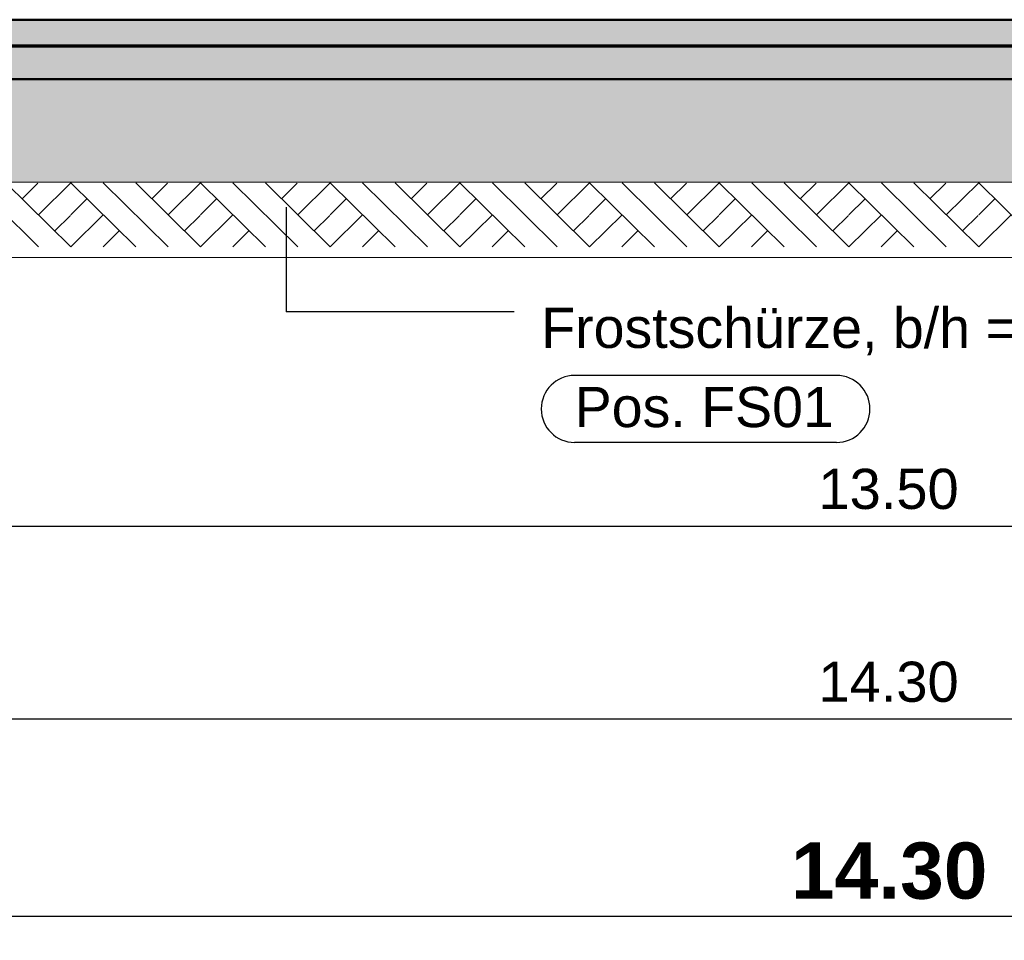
# Model space of a CAD drawing. Header units: metres. Extents: x 1314 to 1415, y -87 to -52.
# Tile 67 of 256: x 1322.64 to 1325.71, y -65.35 to -62.48. Entities that reach past the tile are written whole.
import ezdxf

# ---------------------------------------------------------------- set-up
doc = ezdxf.new("R2010")
doc.units = ezdxf.units.M
doc.header["$PDMODE"] = 65
doc.linetypes.add('AUSGEZOGEN', pattern=[0])
for name, color, linetype, lineweight in [('XR$2$Design', 4, 'AUSGEZOGEN', 13), ('XR$2$Sanitär', 4, 'AUSGEZOGEN', 13), ('XR$2$Wand', 1, 'AUSGEZOGEN', 50), ('XR$3$Maßlinie 1_50', 7, 'AUSGEZOGEN', 25), ('XR$4$Design', 4, 'AUSGEZOGEN', 13), ('XR$4$Muster', 4, 'AUSGEZOGEN', 13), ('XR$4$Wand', 1, 'AUSGEZOGEN', 50)]:
    doc.layers.add(name, color=color, linetype=linetype, lineweight=lineweight)
doc.styles.add('ARIAL', font='arial.ttf')
doc.dimstyles.new('DIMSTYLE_14', dxfattribs={"dimtxt": 0.175, "dimasz": 0.15, "dimexe": 0, "dimexo": 0, "dimgap": 0.0875, "dimtad": 2, "dimrnd": 0.005, "dimzin": 4, "dimdsep": 46, "dimtxsty": 'ARIAL', "dimblk1": 'ALL_ML_KREIS', "dimblk2": 'ALL_ML_KREIS', "dimsah": 1, "dimcen": 0, "dimclrd": 3, "dimclre": 3, "dimclrt": 3, "dimadec": 0, "dimazin": 0, "dimtfac": 1, "dimtdec": 0, "dimtix": 1, "dimtmove": 2, "dimatfit": 3, "dimfxl": 0, "dimtzin": 0, "dimlwd": 0, "dimlwe": 25, "dimarcsym": 0})
doc.dimstyles.new('DIMSTYLE_5', dxfattribs={"dimtxt": 0.125, "dimasz": 0.15, "dimexe": 0, "dimexo": 0, "dimgap": 0.0625, "dimtad": 2, "dimrnd": 0.005, "dimzin": 4, "dimdsep": 46, "dimtxsty": 'ARIAL', "dimblk1": 'ALL_ML_KREIS', "dimblk2": 'ALL_ML_KREIS', "dimsah": 1, "dimcen": 0, "dimclrd": 3, "dimclre": 3, "dimclrt": 3, "dimadec": 0, "dimazin": 0, "dimtfac": 1, "dimtdec": 0, "dimtix": 1, "dimtmove": 2, "dimatfit": 3, "dimfxl": 0, "dimtzin": 0, "dimlwd": 0, "dimlwe": 25, "dimarcsym": 0})
doc.dimstyles.new('DIMSTYLE_9', dxfattribs={"dimtxt": 0.125, "dimasz": 0.15, "dimexe": 0, "dimexo": 0, "dimgap": 0.0625, "dimtad": 2, "dimrnd": 0.005, "dimzin": 4, "dimdsep": 46, "dimtxsty": 'ARIAL', "dimblk1": 'ALL_ML_KREIS', "dimblk2": 'ALL_ML_KREIS', "dimsah": 1, "dimcen": 0, "dimclrd": 3, "dimclre": 3, "dimclrt": 3, "dimadec": 0, "dimazin": 0, "dimtfac": 1, "dimtdec": 0, "dimtix": 1, "dimtmove": 2, "dimatfit": 3, "dimfxl": 0, "dimtzin": 0, "dimlwd": 0, "dimlwe": 25, "dimarcsym": 0})

# ---------------------------------------------------------------- blocks, each defined once
blk = doc.blocks.new('MUSTERELEMENT_44')
at = {"layer": 'XR$2$Design', "color": 4, "linetype": 'AUSGEZOGEN', "lineweight": 13, "transparency": 33554687}
for p, q in [((1322.5933, -62.5648), (1322.6732, -62.5648)), ((1322.5933, -62.5698), (1322.6732, -62.5698)), ((1322.6732, -62.5648), (1322.753, -62.5648)), ((1322.6732, -62.5648), (1322.6732, -62.5698)), ((1322.6732, -62.5648), (1322.6732, -62.5698)), ((1322.6732, -62.5658), (1322.7131, -62.5658)), ((1322.6732, -62.5668), (1322.7131, -62.5668)), ((1322.6732, -62.5678), (1322.7131, -62.5678)), ((1322.6732, -62.5688), (1322.7131, -62.5688)), ((1322.6732, -62.5698), (1322.753, -62.5698)), ((1322.7131, -62.5648), (1322.7131, -62.5698)), ((1322.753, -62.5648), (1322.8328, -62.5648)), ((1322.753, -62.5648), (1322.753, -62.5698)), ((1322.753, -62.5648), (1322.753, -62.5698)), ((1322.753, -62.5658), (1322.7929, -62.5658)), ((1322.753, -62.5668), (1322.7929, -62.5668)), ((1322.753, -62.5678), (1322.7929, -62.5678)), ((1322.753, -62.5688), (1322.7929, -62.5688)), ((1322.753, -62.5698), (1322.8328, -62.5698)), ((1322.7929, -62.5648), (1322.7929, -62.5698)), ((1322.8328, -62.5648), (1322.9126, -62.5648)), ((1322.8328, -62.5648), (1322.8328, -62.5698)), ((1322.8328, -62.5648), (1322.8328, -62.5698)), ((1322.8328, -62.5658), (1322.8727, -62.5658)), ((1322.8328, -62.5668), (1322.8727, -62.5668)), ((1322.8328, -62.5678), (1322.8727, -62.5678)), ((1322.8328, -62.5688), (1322.8727, -62.5688)), ((1322.8328, -62.5698), (1322.9126, -62.5698)), ((1322.8727, -62.5648), (1322.8727, -62.5698)), ((1322.9126, -62.5648), (1322.9925, -62.5648)), ((1322.9126, -62.5648), (1322.9126, -62.5698)), ((1322.9126, -62.5648), (1322.9126, -62.5698)), ((1322.9126, -62.5658), (1322.9525, -62.5658)), ((1322.9126, -62.5668), (1322.9525, -62.5668)), ((1322.9126, -62.5678), (1322.9525, -62.5678)), ((1322.9126, -62.5688), (1322.9525, -62.5688)), ((1322.9126, -62.5698), (1322.9925, -62.5698)), ((1322.9525, -62.5648), (1322.9525, -62.5698)), ((1322.9925, -62.5648), (1323.0723, -62.5648)), ((1322.9925, -62.5648), (1322.9925, -62.5698)), ((1322.9925, -62.5648), (1322.9925, -62.5698)), ((1322.9925, -62.5658), (1323.0324, -62.5658)), ((1322.9925, -62.5668), (1323.0324, -62.5668)), ((1322.9925, -62.5678), (1323.0324, -62.5678)), ((1322.9925, -62.5688), (1323.0324, -62.5688)), ((1322.9925, -62.5698), (1323.0723, -62.5698)), ((1323.0324, -62.5648), (1323.0324, -62.5698)), ((1323.0723, -62.5648), (1323.1521, -62.5648)), ((1323.0723, -62.5648), (1323.0723, -62.5698)), ((1323.0723, -62.5648), (1323.0723, -62.5698)), ((1323.0723, -62.5658), (1323.1122, -62.5658)), ((1323.0723, -62.5668), (1323.1122, -62.5668)), ((1323.0723, -62.5678), (1323.1122, -62.5678)), ((1323.0723, -62.5688), (1323.1122, -62.5688)), ((1323.0723, -62.5698), (1323.1521, -62.5698)), ((1323.1122, -62.5648), (1323.1122, -62.5698)), ((1323.1521, -62.5648), (1323.2319, -62.5648)), ((1323.1521, -62.5648), (1323.1521, -62.5698)), ((1323.1521, -62.5648), (1323.1521, -62.5698)), ((1323.1521, -62.5658), (1323.192, -62.5658)), ((1323.1521, -62.5668), (1323.192, -62.5668)), ((1323.1521, -62.5678), (1323.192, -62.5678)), ((1323.1521, -62.5688), (1323.192, -62.5688)), ((1323.1521, -62.5698), (1323.2319, -62.5698)), ((1323.192, -62.5648), (1323.192, -62.5698)), ((1323.2319, -62.5648), (1323.3118, -62.5648)), ((1323.2319, -62.5648), (1323.2319, -62.5698)), ((1323.2319, -62.5648), (1323.2319, -62.5698)), ((1323.2319, -62.5658), (1323.2718, -62.5658)), ((1323.2319, -62.5668), (1323.2718, -62.5668)), ((1323.2319, -62.5678), (1323.2718, -62.5678)), ((1323.2319, -62.5688), (1323.2718, -62.5688)), ((1323.2319, -62.5698), (1323.3118, -62.5698)), ((1323.2718, -62.5648), (1323.2718, -62.5698)), ((1323.3118, -62.5648), (1323.3916, -62.5648)), ((1323.3118, -62.5648), (1323.3118, -62.5698)), ((1323.3118, -62.5648), (1323.3118, -62.5698)), ((1323.3118, -62.5658), (1323.3517, -62.5658)), ((1323.3118, -62.5668), (1323.3517, -62.5668)), ((1323.3118, -62.5678), (1323.3517, -62.5678)), ((1323.3118, -62.5688), (1323.3517, -62.5688)), ((1323.3118, -62.5698), (1323.3916, -62.5698)), ((1323.3517, -62.5648), (1323.3517, -62.5698)), ((1323.3916, -62.5648), (1323.4714, -62.5648)), ((1323.3916, -62.5648), (1323.3916, -62.5698)), ((1323.3916, -62.5648), (1323.3916, -62.5698)), ((1323.3916, -62.5658), (1323.4315, -62.5658)), ((1323.3916, -62.5668), (1323.4315, -62.5668)), ((1323.3916, -62.5678), (1323.4315, -62.5678)), ((1323.3916, -62.5688), (1323.4315, -62.5688)), ((1323.3916, -62.5698), (1323.4714, -62.5698)), ((1323.4315, -62.5648), (1323.4315, -62.5698)), ((1323.4714, -62.5648), (1323.5512, -62.5648)), ((1323.4714, -62.5648), (1323.4714, -62.5698)), ((1323.4714, -62.5648), (1323.4714, -62.5698)), ((1323.4714, -62.5658), (1323.5113, -62.5658)), ((1323.4714, -62.5668), (1323.5113, -62.5668)), ((1323.4714, -62.5678), (1323.5113, -62.5678)), ((1323.4714, -62.5688), (1323.5113, -62.5688)), ((1323.4714, -62.5698), (1323.5512, -62.5698)), ((1323.5113, -62.5648), (1323.5113, -62.5698)), ((1323.5512, -62.5648), (1323.6311, -62.5648)), ((1323.5512, -62.5648), (1323.5512, -62.5698)), ((1323.5512, -62.5648), (1323.5512, -62.5698)), ((1323.5512, -62.5658), (1323.5912, -62.5658)), ((1323.5512, -62.5668), (1323.5912, -62.5668)), ((1323.5512, -62.5678), (1323.5912, -62.5678)), ((1323.5512, -62.5688), (1323.5912, -62.5688)), ((1323.5512, -62.5698), (1323.6311, -62.5698)), ((1323.5912, -62.5648), (1323.5912, -62.5698)), ((1323.6311, -62.5648), (1323.7109, -62.5648)), ((1323.6311, -62.5648), (1323.6311, -62.5698)), ((1323.6311, -62.5648), (1323.6311, -62.5698)), ((1323.6311, -62.5658), (1323.671, -62.5658)), ((1323.6311, -62.5668), (1323.671, -62.5668)), ((1323.6311, -62.5678), (1323.671, -62.5678)), ((1323.6311, -62.5688), (1323.671, -62.5688)), ((1323.6311, -62.5698), (1323.7109, -62.5698)), ((1323.671, -62.5648), (1323.671, -62.5698)), ((1323.7109, -62.5648), (1323.7907, -62.5648)), ((1323.7109, -62.5648), (1323.7109, -62.5698)), ((1323.7109, -62.5648), (1323.7109, -62.5698)), ((1323.7109, -62.5658), (1323.7508, -62.5658)), ((1323.7109, -62.5668), (1323.7508, -62.5668)), ((1323.7109, -62.5678), (1323.7508, -62.5678)), ((1323.7109, -62.5688), (1323.7508, -62.5688)), ((1323.7109, -62.5698), (1323.7907, -62.5698)), ((1323.7508, -62.5648), (1323.7508, -62.5698)), ((1323.7907, -62.5648), (1323.8705, -62.5648)), ((1323.7907, -62.5648), (1323.7907, -62.5698)), ((1323.7907, -62.5648), (1323.7907, -62.5698)), ((1323.7907, -62.5658), (1323.8306, -62.5658)), ((1323.7907, -62.5668), (1323.8306, -62.5668)), ((1323.7907, -62.5678), (1323.8306, -62.5678)), ((1323.7907, -62.5688), (1323.8306, -62.5688)), ((1323.7907, -62.5698), (1323.8705, -62.5698)), ((1323.8306, -62.5648), (1323.8306, -62.5698)), ((1323.8705, -62.5648), (1323.9504, -62.5648)), ((1323.8705, -62.5648), (1323.8705, -62.5698)), ((1323.8705, -62.5648), (1323.8705, -62.5698)), ((1323.8705, -62.5658), (1323.9105, -62.5658)), ((1323.8705, -62.5668), (1323.9105, -62.5668)), ((1323.8705, -62.5678), (1323.9105, -62.5678)), ((1323.8705, -62.5688), (1323.9105, -62.5688)), ((1323.8705, -62.5698), (1323.9504, -62.5698)), ((1323.9105, -62.5648), (1323.9105, -62.5698)), ((1323.9504, -62.5648), (1324.0302, -62.5648)), ((1323.9504, -62.5648), (1323.9504, -62.5698)), ((1323.9504, -62.5648), (1323.9504, -62.5698)), ((1323.9504, -62.5658), (1323.9903, -62.5658)), ((1323.9504, -62.5668), (1323.9903, -62.5668)), ((1323.9504, -62.5678), (1323.9903, -62.5678)), ((1323.9504, -62.5688), (1323.9903, -62.5688)), ((1323.9504, -62.5698), (1324.0302, -62.5698)), ((1323.9903, -62.5648), (1323.9903, -62.5698)), ((1324.0302, -62.5648), (1324.11, -62.5648)), ((1324.0302, -62.5648), (1324.0302, -62.5698)), ((1324.0302, -62.5648), (1324.0302, -62.5698)), ((1324.0302, -62.5658), (1324.0701, -62.5658)), ((1324.0302, -62.5668), (1324.0701, -62.5668)), ((1324.0302, -62.5678), (1324.0701, -62.5678)), ((1324.0302, -62.5688), (1324.0701, -62.5688)), ((1324.0302, -62.5698), (1324.11, -62.5698)), ((1324.0701, -62.5648), (1324.0701, -62.5698)), ((1324.11, -62.5648), (1324.1898, -62.5648)), ((1324.11, -62.5648), (1324.11, -62.5698)), ((1324.11, -62.5648), (1324.11, -62.5698)), ((1324.11, -62.5658), (1324.1499, -62.5658)), ((1324.11, -62.5668), (1324.1499, -62.5668)), ((1324.11, -62.5678), (1324.1499, -62.5678)), ((1324.11, -62.5688), (1324.1499, -62.5688)), ((1324.11, -62.5698), (1324.1898, -62.5698)), ((1324.1499, -62.5648), (1324.1499, -62.5698)), ((1324.1898, -62.5648), (1324.2697, -62.5648)), ((1324.1898, -62.5648), (1324.1898, -62.5698)), ((1324.1898, -62.5648), (1324.1898, -62.5698)), ((1324.1898, -62.5658), (1324.2298, -62.5658)), ((1324.1898, -62.5668), (1324.2298, -62.5668)), ((1324.1898, -62.5678), (1324.2298, -62.5678)), ((1324.1898, -62.5688), (1324.2298, -62.5688)), ((1324.1898, -62.5698), (1324.2697, -62.5698)), ((1324.2298, -62.5648), (1324.2298, -62.5698)), ((1324.2697, -62.5648), (1324.3495, -62.5648)), ((1324.2697, -62.5648), (1324.2697, -62.5698)), ((1324.2697, -62.5648), (1324.2697, -62.5698)), ((1324.2697, -62.5658), (1324.3096, -62.5658)), ((1324.2697, -62.5668), (1324.3096, -62.5668)), ((1324.2697, -62.5678), (1324.3096, -62.5678)), ((1324.2697, -62.5688), (1324.3096, -62.5688)), ((1324.2697, -62.5698), (1324.3495, -62.5698)), ((1324.3096, -62.5648), (1324.3096, -62.5698)), ((1324.3495, -62.5648), (1324.4293, -62.5648)), ((1324.3495, -62.5648), (1324.3495, -62.5698)), ((1324.3495, -62.5648), (1324.3495, -62.5698)), ((1324.3495, -62.5658), (1324.3894, -62.5658)), ((1324.3495, -62.5668), (1324.3894, -62.5668)), ((1324.3495, -62.5678), (1324.3894, -62.5678)), ((1324.3495, -62.5688), (1324.3894, -62.5688)), ((1324.3495, -62.5698), (1324.4293, -62.5698)), ((1324.3894, -62.5648), (1324.3894, -62.5698)), ((1324.4293, -62.5648), (1324.5091, -62.5648)), ((1324.4293, -62.5648), (1324.4293, -62.5698)), ((1324.4293, -62.5648), (1324.4293, -62.5698)), ((1324.4293, -62.5658), (1324.4692, -62.5658)), ((1324.4293, -62.5668), (1324.4692, -62.5668)), ((1324.4293, -62.5678), (1324.4692, -62.5678)), ((1324.4293, -62.5688), (1324.4692, -62.5688)), ((1324.4293, -62.5698), (1324.5091, -62.5698)), ((1324.4692, -62.5648), (1324.4692, -62.5698)), ((1324.5091, -62.5648), (1324.589, -62.5648)), ((1324.5091, -62.5648), (1324.5091, -62.5698)), ((1324.5091, -62.5648), (1324.5091, -62.5698)), ((1324.5091, -62.5658), (1324.5491, -62.5658)), ((1324.5091, -62.5668), (1324.5491, -62.5668)), ((1324.5091, -62.5678), (1324.5491, -62.5678)), ((1324.5091, -62.5688), (1324.5491, -62.5688)), ((1324.5091, -62.5698), (1324.589, -62.5698)), ((1324.5491, -62.5648), (1324.5491, -62.5698)), ((1324.589, -62.5648), (1324.6688, -62.5648)), ((1324.589, -62.5648), (1324.589, -62.5698)), ((1324.589, -62.5648), (1324.589, -62.5698)), ((1324.589, -62.5658), (1324.6289, -62.5658)), ((1324.589, -62.5668), (1324.6289, -62.5668)), ((1324.589, -62.5678), (1324.6289, -62.5678)), ((1324.589, -62.5688), (1324.6289, -62.5688)), ((1324.589, -62.5698), (1324.6688, -62.5698)), ((1324.6289, -62.5648), (1324.6289, -62.5698)), ((1324.6688, -62.5648), (1324.7486, -62.5648)), ((1324.6688, -62.5648), (1324.6688, -62.5698)), ((1324.6688, -62.5648), (1324.6688, -62.5698)), ((1324.6688, -62.5658), (1324.7087, -62.5658)), ((1324.6688, -62.5668), (1324.7087, -62.5668)), ((1324.6688, -62.5678), (1324.7087, -62.5678)), ((1324.6688, -62.5688), (1324.7087, -62.5688)), ((1324.6688, -62.5698), (1324.7486, -62.5698)), ((1324.7087, -62.5648), (1324.7087, -62.5698)), ((1324.7486, -62.5648), (1324.8284, -62.5648)), ((1324.7486, -62.5648), (1324.7486, -62.5698)), ((1324.7486, -62.5648), (1324.7486, -62.5698)), ((1324.7486, -62.5658), (1324.7885, -62.5658)), ((1324.7486, -62.5668), (1324.7885, -62.5668)), ((1324.7486, -62.5678), (1324.7885, -62.5678)), ((1324.7486, -62.5688), (1324.7885, -62.5688)), ((1324.7486, -62.5698), (1324.8284, -62.5698)), ((1324.7885, -62.5648), (1324.7885, -62.5698)), ((1324.8284, -62.5648), (1324.9083, -62.5648)), ((1324.8284, -62.5648), (1324.8284, -62.5698)), ((1324.8284, -62.5648), (1324.8284, -62.5698)), ((1324.8284, -62.5658), (1324.8684, -62.5658)), ((1324.8284, -62.5668), (1324.8684, -62.5668)), ((1324.8284, -62.5678), (1324.8684, -62.5678)), ((1324.8284, -62.5688), (1324.8684, -62.5688)), ((1324.8284, -62.5698), (1324.9083, -62.5698)), ((1324.8684, -62.5648), (1324.8684, -62.5698)), ((1324.9083, -62.5648), (1324.9881, -62.5648)), ((1324.9083, -62.5648), (1324.9083, -62.5698)), ((1324.9083, -62.5648), (1324.9083, -62.5698)), ((1324.9083, -62.5658), (1324.9482, -62.5658)), ((1324.9083, -62.5668), (1324.9482, -62.5668)), ((1324.9083, -62.5678), (1324.9482, -62.5678)), ((1324.9083, -62.5688), (1324.9482, -62.5688)), ((1324.9083, -62.5698), (1324.9881, -62.5698)), ((1324.9482, -62.5648), (1324.9482, -62.5698)), ((1324.9881, -62.5648), (1325.0679, -62.5648)), ((1324.9881, -62.5648), (1324.9881, -62.5698)), ((1324.9881, -62.5648), (1324.9881, -62.5698)), ((1324.9881, -62.5658), (1325.028, -62.5658)), ((1324.9881, -62.5668), (1325.028, -62.5668)), ((1324.9881, -62.5678), (1325.028, -62.5678)), ((1324.9881, -62.5688), (1325.028, -62.5688)), ((1324.9881, -62.5698), (1325.0679, -62.5698)), ((1325.028, -62.5648), (1325.028, -62.5698)), ((1325.0679, -62.5648), (1325.1477, -62.5648)), ((1325.0679, -62.5648), (1325.0679, -62.5698)), ((1325.0679, -62.5648), (1325.0679, -62.5698)), ((1325.0679, -62.5658), (1325.1078, -62.5658)), ((1325.0679, -62.5668), (1325.1078, -62.5668)), ((1325.0679, -62.5678), (1325.1078, -62.5678)), ((1325.0679, -62.5688), (1325.1078, -62.5688)), ((1325.0679, -62.5698), (1325.1477, -62.5698)), ((1325.1078, -62.5648), (1325.1078, -62.5698)), ((1325.1477, -62.5648), (1325.2276, -62.5648)), ((1325.1477, -62.5648), (1325.1477, -62.5698)), ((1325.1477, -62.5648), (1325.1477, -62.5698)), ((1325.1477, -62.5658), (1325.1877, -62.5658)), ((1325.1477, -62.5668), (1325.1877, -62.5668)), ((1325.1477, -62.5678), (1325.1877, -62.5678)), ((1325.1477, -62.5688), (1325.1877, -62.5688)), ((1325.1477, -62.5698), (1325.2276, -62.5698)), ((1325.1877, -62.5648), (1325.1877, -62.5698)), ((1325.2276, -62.5648), (1325.3074, -62.5648)), ((1325.2276, -62.5648), (1325.2276, -62.5698)), ((1325.2276, -62.5648), (1325.2276, -62.5698)), ((1325.2276, -62.5658), (1325.2675, -62.5658)), ((1325.2276, -62.5668), (1325.2675, -62.5668)), ((1325.2276, -62.5678), (1325.2675, -62.5678)), ((1325.2276, -62.5688), (1325.2675, -62.5688)), ((1325.2276, -62.5698), (1325.3074, -62.5698)), ((1325.2675, -62.5648), (1325.2675, -62.5698)), ((1325.3074, -62.5648), (1325.3872, -62.5648)), ((1325.3074, -62.5648), (1325.3074, -62.5698)), ((1325.3074, -62.5648), (1325.3074, -62.5698)), ((1325.3074, -62.5658), (1325.3473, -62.5658)), ((1325.3074, -62.5668), (1325.3473, -62.5668)), ((1325.3074, -62.5678), (1325.3473, -62.5678)), ((1325.3074, -62.5688), (1325.3473, -62.5688)), ((1325.3074, -62.5698), (1325.3872, -62.5698)), ((1325.3473, -62.5648), (1325.3473, -62.5698)), ((1325.3872, -62.5648), (1325.4671, -62.5648)), ((1325.3872, -62.5648), (1325.3872, -62.5698)), ((1325.3872, -62.5648), (1325.3872, -62.5698)), ((1325.3872, -62.5658), (1325.4271, -62.5658)), ((1325.3872, -62.5668), (1325.4271, -62.5668)), ((1325.3872, -62.5678), (1325.4271, -62.5678)), ((1325.3872, -62.5688), (1325.4271, -62.5688)), ((1325.3872, -62.5698), (1325.4671, -62.5698)), ((1325.4271, -62.5648), (1325.4271, -62.5698)), ((1325.4671, -62.5648), (1325.5469, -62.5648)), ((1325.4671, -62.5648), (1325.4671, -62.5698)), ((1325.4671, -62.5648), (1325.4671, -62.5698)), ((1325.4671, -62.5658), (1325.507, -62.5658)), ((1325.4671, -62.5668), (1325.507, -62.5668)), ((1325.4671, -62.5678), (1325.507, -62.5678)), ((1325.4671, -62.5688), (1325.507, -62.5688)), ((1325.4671, -62.5698), (1325.5469, -62.5698)), ((1325.507, -62.5648), (1325.507, -62.5698)), ((1325.5469, -62.5648), (1325.6267, -62.5648)), ((1325.5469, -62.5648), (1325.5469, -62.5698)), ((1325.5469, -62.5648), (1325.5469, -62.5698)), ((1325.5469, -62.5658), (1325.5868, -62.5658)), ((1325.5469, -62.5668), (1325.5868, -62.5668)), ((1325.5469, -62.5678), (1325.5868, -62.5678)), ((1325.5469, -62.5688), (1325.5868, -62.5688)), ((1325.5469, -62.5698), (1325.6267, -62.5698)), ((1325.5868, -62.5648), (1325.5868, -62.5698)), ((1325.6267, -62.5648), (1325.7065, -62.5648)), ((1325.6267, -62.5648), (1325.6267, -62.5698)), ((1325.6267, -62.5648), (1325.6267, -62.5698)), ((1325.6267, -62.5658), (1325.6666, -62.5658)), ((1325.6267, -62.5668), (1325.6666, -62.5668)), ((1325.6267, -62.5678), (1325.6666, -62.5678)), ((1325.6267, -62.5688), (1325.6666, -62.5688)), ((1325.6267, -62.5698), (1325.7065, -62.5698)), ((1325.6666, -62.5648), (1325.6666, -62.5698))]:
    blk.add_line(p, q, dxfattribs=at)
blk = doc.blocks.new('ALL_ML_KREIS')
at = {"color": 0, "linetype": 'ByBlock', "lineweight": -2}
for p, q in [((0, -0.5), (0, 0.5)), ((-1, 0), (0.5, 0))]:
    blk.add_line(p, q, dxfattribs=at)
blk.add_circle((0, 0), 0.15, dxfattribs=at)
blk = doc.blocks.new('*D82')
at = {"layer": 'DEFPOINTS', "color": 3, "linetype": 'AUSGEZOGEN', "lineweight": 25, "transparency": 33554687}
for p in [(1318.1917, -55.1748), (1332.4917, -56.3136), (1318.1917, -64.661)]:
    blk.add_point(p, dxfattribs=at)
at = {"layer": 'XR$3$Maßlinie 1_50', "color": 3, "linetype": 'AUSGEZOGEN', "lineweight": -2, "transparency": 33554687}
for p, q in [((1318.1917, -64.361), (1318.1917, -64.661)), ((1332.4917, -64.361), (1332.4917, -64.661)), ((1318.1917, -64.661), (1332.4917, -64.661))]:
    blk.add_line(p, q, dxfattribs=at)
at = {"layer": 'XR$3$Maßlinie 1_50', "color": 3, "linetype": 'AUSGEZOGEN', "lineweight": 25, "transparency": 33554687, "xscale": 0.15, "yscale": 0.15, "zscale": 0.15, "rotation": 180}
blk.add_blockref('ALL_ML_KREIS', (1318.1917, -64.661), dxfattribs=at)
at = {"layer": 'XR$3$Maßlinie 1_50', "color": 3, "linetype": 'AUSGEZOGEN', "lineweight": 25, "transparency": 33554687, "xscale": 0.15, "yscale": 0.15, "zscale": 0.15}
blk.add_blockref('ALL_ML_KREIS', (1332.4917, -64.661), dxfattribs=at)
at = {"layer": 'XR$3$Maßlinie 1_50', "color": 3, "linetype": 'AUSGEZOGEN', "lineweight": 25, "transparency": 33554687, "insert": (1325.3461, -64.5463), "char_height": 0.125, "width": 0.625, "attachment_point": 5, "style": 'ARIAL'}
blk.add_mtext('\\A1;{\\A1;{14.30\\H0.082500;\\S^ ;}}', dxfattribs=at)
blk = doc.blocks.new('*D106')
at = {"layer": 'DEFPOINTS', "color": 3, "linetype": 'AUSGEZOGEN', "lineweight": 25, "transparency": 33554687}
for p in [(1332.4917, -58.2362), (1318.1917, -58.4758), (1318.1917, -65.2751)]:
    blk.add_point(p, dxfattribs=at)
at = {"layer": 'XR$3$Maßlinie 1_50', "color": 3, "linetype": 'AUSGEZOGEN', "lineweight": -2, "transparency": 33554687}
for p, q in [((1318.1917, -64.9751), (1318.1917, -65.2751)), ((1332.4917, -64.9751), (1332.4917, -65.2751)), ((1318.1917, -65.2751), (1332.4917, -65.2751))]:
    blk.add_line(p, q, dxfattribs=at)
at = {"layer": 'XR$3$Maßlinie 1_50', "color": 3, "linetype": 'AUSGEZOGEN', "lineweight": 25, "transparency": 33554687, "xscale": 0.15, "yscale": 0.15, "zscale": 0.15, "rotation": 180}
blk.add_blockref('ALL_ML_KREIS', (1318.1917, -65.2751), dxfattribs=at)
at = {"layer": 'XR$3$Maßlinie 1_50', "color": 3, "linetype": 'AUSGEZOGEN', "lineweight": 25, "transparency": 33554687, "xscale": 0.15, "yscale": 0.15, "zscale": 0.15}
blk.add_blockref('ALL_ML_KREIS', (1332.4917, -65.2751), dxfattribs=at)
at = {"layer": 'XR$3$Maßlinie 1_50', "color": 3, "linetype": 'AUSGEZOGEN', "lineweight": 25, "transparency": 33554687, "insert": (1325.3481, -65.1346), "char_height": 0.175, "width": 0.875, "attachment_point": 5, "style": 'ARIAL'}
blk.add_mtext('\\A1;{\\fArial|i0|b1;\\A1;{14.30\\H0.115500;\\S^ ;}}', dxfattribs=at)
blk = doc.blocks.new('*D124')
at = {"layer": 'DEFPOINTS', "color": 3, "linetype": 'AUSGEZOGEN', "lineweight": 25, "transparency": 33554687}
for p in [(1318.5917, -58.0594), (1332.0917, -59.0358), (1318.5917, -64.0607)]:
    blk.add_point(p, dxfattribs=at)
at = {"layer": 'XR$3$Maßlinie 1_50', "color": 3, "linetype": 'AUSGEZOGEN', "lineweight": -2, "transparency": 33554687}
for p, q in [((1318.5917, -63.7557), (1318.5917, -64.0607)), ((1332.0917, -63.7557), (1332.0917, -64.0607)), ((1318.5917, -64.0607), (1332.0917, -64.0607))]:
    blk.add_line(p, q, dxfattribs=at)
at = {"layer": 'XR$3$Maßlinie 1_50', "color": 3, "linetype": 'AUSGEZOGEN', "lineweight": 25, "transparency": 33554687, "xscale": 0.15, "yscale": 0.15, "zscale": 0.15, "rotation": 180}
blk.add_blockref('ALL_ML_KREIS', (1318.5917, -64.0607), dxfattribs=at)
at = {"layer": 'XR$3$Maßlinie 1_50', "color": 3, "linetype": 'AUSGEZOGEN', "lineweight": 25, "transparency": 33554687, "xscale": 0.15, "yscale": 0.15, "zscale": 0.15}
blk.add_blockref('ALL_ML_KREIS', (1332.0917, -64.0607), dxfattribs=at)
at = {"layer": 'XR$3$Maßlinie 1_50', "color": 3, "linetype": 'AUSGEZOGEN', "lineweight": 25, "transparency": 33554687, "insert": (1325.3461, -63.946), "char_height": 0.125, "width": 0.625, "attachment_point": 5, "style": 'ARIAL'}
blk.add_mtext('\\A1;{\\A1;{13.50\\H0.082500;\\S^ ;}}', dxfattribs=at)
blk = doc.blocks.new('MUSTERELEMENT_72')
at = {"layer": 'XR$4$Design', "color": 52, "linetype": 'AUSGEZOGEN', "lineweight": 13, "transparency": 33554687}
for p, q in [((1322.4971, -62.9923), (1322.699, -63.1923)), ((1322.598, -62.9923), (1322.7999, -63.1923)), ((1322.6481, -63.0421), (1322.6974, -62.9935)), ((1322.699, -63.0923), (1322.7999, -62.9923)), ((1322.7999, -62.9923), (1323.0019, -63.1923)), ((1322.9009, -62.9923), (1323.1028, -63.1923)), ((1323.0019, -62.9923), (1323.2038, -63.1923)), ((1323.0519, -63.0421), (1323.1012, -62.9935)), ((1323.1028, -63.0923), (1323.2038, -62.9923)), ((1323.2038, -62.9923), (1323.4057, -63.1923)), ((1323.3047, -62.9923), (1323.5066, -63.1923)), ((1323.4057, -62.9923), (1323.6076, -63.1923)), ((1323.4557, -63.0421), (1323.505, -62.9935)), ((1323.5066, -63.0923), (1323.6076, -62.9923)), ((1323.6076, -62.9923), (1323.8095, -63.1923)), ((1323.7085, -62.9923), (1323.9105, -63.1923)), ((1323.8095, -62.9923), (1324.0114, -63.1923)), ((1323.8596, -63.0421), (1323.9088, -62.9935)), ((1323.9105, -63.0923), (1324.0114, -62.9923)), ((1324.0114, -62.9923), (1324.2133, -63.1923)), ((1324.1124, -62.9923), (1324.3143, -63.1923)), ((1324.2133, -62.9923), (1324.4152, -63.1923)), ((1324.2634, -63.0421), (1324.3127, -62.9935)), ((1324.3143, -63.0923), (1324.4152, -62.9923)), ((1324.4152, -62.9923), (1324.6171, -63.1923)), ((1324.5162, -62.9923), (1324.7181, -63.1923)), ((1324.6171, -62.9923), (1324.8191, -63.1923)), ((1324.6672, -63.0421), (1324.7165, -62.9935)), ((1324.7181, -63.0923), (1324.8191, -62.9923)), ((1324.8191, -62.9923), (1325.021, -63.1923)), ((1324.92, -62.9923), (1325.1219, -63.1923)), ((1325.021, -62.9923), (1325.2229, -63.1923)), ((1325.071, -63.0421), (1325.1203, -62.9935)), ((1325.1219, -63.0923), (1325.2229, -62.9923)), ((1325.2229, -62.9923), (1325.4248, -63.1923)), ((1325.3238, -62.9923), (1325.5257, -63.1923)), ((1325.4248, -62.9923), (1325.6267, -63.1923)), ((1325.4749, -63.0421), (1325.5241, -62.9935)), ((1325.5257, -63.0923), (1325.6267, -62.9923)), ((1325.6267, -62.9923), (1325.8286, -63.1923)), ((1322.7999, -63.0923), (1322.8488, -63.0437)), ((1323.2038, -63.0923), (1323.2526, -63.0437)), ((1323.6076, -63.0923), (1323.6564, -63.0437)), ((1324.0114, -63.0923), (1324.0603, -63.0437)), ((1324.4152, -63.0923), (1324.4641, -63.0437)), ((1324.8191, -63.0923), (1324.8679, -63.0437)), ((1325.2229, -63.0923), (1325.2717, -63.0437)), ((1325.6267, -63.0923), (1325.6756, -63.0437)), ((1322.7499, -63.1425), (1322.7987, -63.0941)), ((1322.7999, -63.1923), (1322.9009, -63.0923)), ((1323.1537, -63.1425), (1323.2026, -63.0941)), ((1323.2038, -63.1923), (1323.3047, -63.0923)), ((1323.5575, -63.1425), (1323.6064, -63.0941)), ((1323.6076, -63.1923), (1323.7085, -63.0923)), ((1323.9613, -63.1425), (1324.0102, -63.0941)), ((1324.0114, -63.1923), (1324.1124, -63.0923)), ((1324.3652, -63.1425), (1324.414, -63.0941)), ((1324.4152, -63.1923), (1324.5162, -63.0923)), ((1324.769, -63.1425), (1324.8178, -63.0941)), ((1324.8191, -63.1923), (1324.92, -63.0923)), ((1325.1728, -63.1425), (1325.2217, -63.0941)), ((1325.2229, -63.1923), (1325.3238, -63.0923)), ((1325.5766, -63.1425), (1325.6255, -63.0941)), ((1325.6267, -63.1923), (1325.7277, -63.0923)), ((1322.9005, -63.1913), (1322.9494, -63.1427)), ((1323.3043, -63.1913), (1323.3532, -63.1427)), ((1323.7081, -63.1913), (1323.757, -63.1427)), ((1324.112, -63.1913), (1324.1608, -63.1427)), ((1324.5158, -63.1913), (1324.5646, -63.1427)), ((1324.9196, -63.1913), (1324.9685, -63.1427)), ((1325.3234, -63.1913), (1325.3723, -63.1427))]:
    blk.add_line(p, q, dxfattribs=at)

msp = doc.modelspace()

# ---------------------------------------------------------------- hatches: boundary and pattern name
at = {"layer": 'XR$4$Muster', "linetype": 'AUSGEZOGEN', "lineweight": 13, "transparency": 33554687}
h = msp.add_hatch(dxfattribs=at)
h.set_pattern_fill('MUSTER', color=4, scale=0.075, angle=45, style=0, pattern_type=2)
h.set_pattern_definition([(45, (-1e-17, 0.21213), (-8e-18, 0.106066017), [0.075, -0.075]), (135, (-1e-17, 0.21213), (-0.106066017, 8e-18), [0.075, -0.075])])
h.paths.add_polyline_path([(1318.7617, -62.565), (1332.4717, -62.565), (1332.4717, -62.485), (1318.7617, -62.485)], flags=0)
h = msp.add_hatch(dxfattribs=at)
h.set_pattern_fill('MUSTER', color=52, scale=0.0375, style=0, pattern_type=2)
h.set_pattern_definition([(0, (0.075, 0.075), (0.0375, 0.0375), [0.0375, -0.0375]), (90, (0.075, 0.075), (-0.0375, 0.0375), [0.0375, -0.0375])])
h.paths.add_polyline_path([(1332.4917, -62.5701), (1318.7617, -62.5701), (1318.7617, -62.6701), (1332.4917, -62.6701)], flags=0)
at = {"layer": 'XR$4$Wand', "linetype": 'AUSGEZOGEN', "lineweight": 13, "transparency": 33554687}
h = msp.add_hatch(dxfattribs=at)
h.set_pattern_fill('MUSTER', color=4, scale=0.12, angle=315, style=0, pattern_type=2)
h.set_pattern_definition([(315, (0.33941, -9e-17), (0.169705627, -4e-17), [0.12, -0.12]), (45, (0.33941, -9e-17), (4e-17, 0.169705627), [0.12, -0.12])])
h.paths.add_polyline_path([(1318.7617, -62.9901), (1332.4917, -62.9901), (1332.4917, -62.6701), (1318.7617, -62.6701)], flags=0)

# ---------------------------------------------------------------- linework, layer by layer
at = {"layer": 'XR$2$Sanitär', "color": 4, "linetype": 'AUSGEZOGEN', "lineweight": 13, "transparency": 33554687}
msp.add_line((1318.7617, -62.6701), (1332.4917, -62.6701), dxfattribs=at)
at = {"layer": 'XR$2$Wand', "color": 1, "linetype": 'AUSGEZOGEN', "lineweight": 50, "transparency": 33554687}
for p, q in [((1318.6117, -62.4851), (1332.4717, -62.4851)), ((1318.7617, -62.5651), (1332.4917, -62.5651)), ((1318.7617, -62.6701), (1332.4717, -62.6701))]:
    msp.add_line(p, q, dxfattribs=at)
at = {"layer": 'XR$2$Wand', "color": 4, "linetype": 'AUSGEZOGEN', "lineweight": 13, "transparency": 33554687}
msp.add_line((1319.3917, -63.2251), (1331.2917, -63.2251), dxfattribs=at)
at = {"layer": 'XR$3$Maßlinie 1_50', "color": 4, "linetype": 'AUSGEZOGEN', "lineweight": 25, "transparency": 33554687}
for p in [(1323.4702, -63.0679), (1324.1807, -63.3941)]:
    msp.add_line(p, (1323.4702, -63.3941), dxfattribs=at)
at = {"layer": 'XR$3$Maßlinie 1_50', "color": 7, "linetype": 'AUSGEZOGEN', "lineweight": 25, "transparency": 33554687}
for p, q in [((1325.184, -63.5922), (1324.3687, -63.5922)), ((1325.184, -63.8006), (1324.3687, -63.8006))]:
    msp.add_line(p, q, dxfattribs=at)
for centre, start, end in [((1324.3687, -63.6964), 90, 270), ((1325.184, -63.6964), 270, 90)]:
    msp.add_arc(centre, 0.1042, start, end, dxfattribs=at)
at = {"layer": 'XR$4$Muster', "color": 52, "linetype": 'AUSGEZOGEN', "lineweight": 13, "transparency": 33554687}
msp.add_line((1318.7617, -62.5701), (1332.4917, -62.5701), dxfattribs=at)
at = {"layer": 'XR$4$Wand', "color": 4, "linetype": 'AUSGEZOGEN', "lineweight": 13, "transparency": 33554687}
msp.add_line((1318.7617, -62.9901), (1332.4917, -62.9901), dxfattribs=at)

# ---------------------------------------------------------------- block references
at = {"layer": 'XR$2$Design', "color": 4, "linetype": 'AUSGEZOGEN', "lineweight": 13, "transparency": 33554687}
msp.add_blockref('MUSTERELEMENT_44', (0, 0), dxfattribs=at)
at = {"layer": 'XR$4$Design', "color": 52, "linetype": 'AUSGEZOGEN', "lineweight": 13, "transparency": 33554687}
msp.add_blockref('MUSTERELEMENT_72', (0, 0), dxfattribs=at)

# ---------------------------------------------------------------- texts
at = {"layer": 'XR$3$Maßlinie 1_50', "color": 7, "linetype": 'AUSGEZOGEN', "lineweight": 25, "transparency": 33554687, "char_height": 0.125, "attachment_point": 7, "style": 'ARIAL'}
for s, insert, width in [('\\W0.99;Frostschürze, b/h = 0,15/1,30m', (1324.2645, -63.5297), 2.483305), ('\\W0.99;Pos. FS01', (1324.3687, -63.7547), 0.877044)]:
    msp.add_mtext(s, dxfattribs=dict(at, insert=insert, width=width))

# ---------------------------------------------------------------- dimensions: what is measured, and where the dimension line sits
at = {"layer": 'XR$3$Maßlinie 1_50', "color": 3, "linetype": 'AUSGEZOGEN', "lineweight": 25, "transparency": 33554687}
for base, p1, p2, dimstyle, picture, middle in [((1332.4917, -64.661), (1318.1917, -64.361), (1332.4917, -64.361), 'DIMSTYLE_5', '*D82', (1325.3461, -64.5463)), ((1332.0917, -64.0607), (1318.5917, -63.7557), (1332.0917, -63.7557), 'DIMSTYLE_9', '*D124', (1325.3461, -63.946)), ((1332.4917, -65.2751), (1318.1917, -64.9751), (1332.4917, -64.9751), 'DIMSTYLE_14', '*D106', (1325.3481, -65.1346))]:
    dim = msp.add_linear_dim(base=base, p1=p1, p2=p2, dimstyle=dimstyle, override={"dimpost": '<>', "dimclrd": 3, "dimclre": 3, "dimclrt": 3, "dimlwd": 0, "dimlwe": 25}, dxfattribs=at)
    dim.commit()
    dim.dimension.update_dxf_attribs({"geometry": picture, "text_midpoint": middle, "dimtype": 160})

doc.saveas('drawing.dxf')
